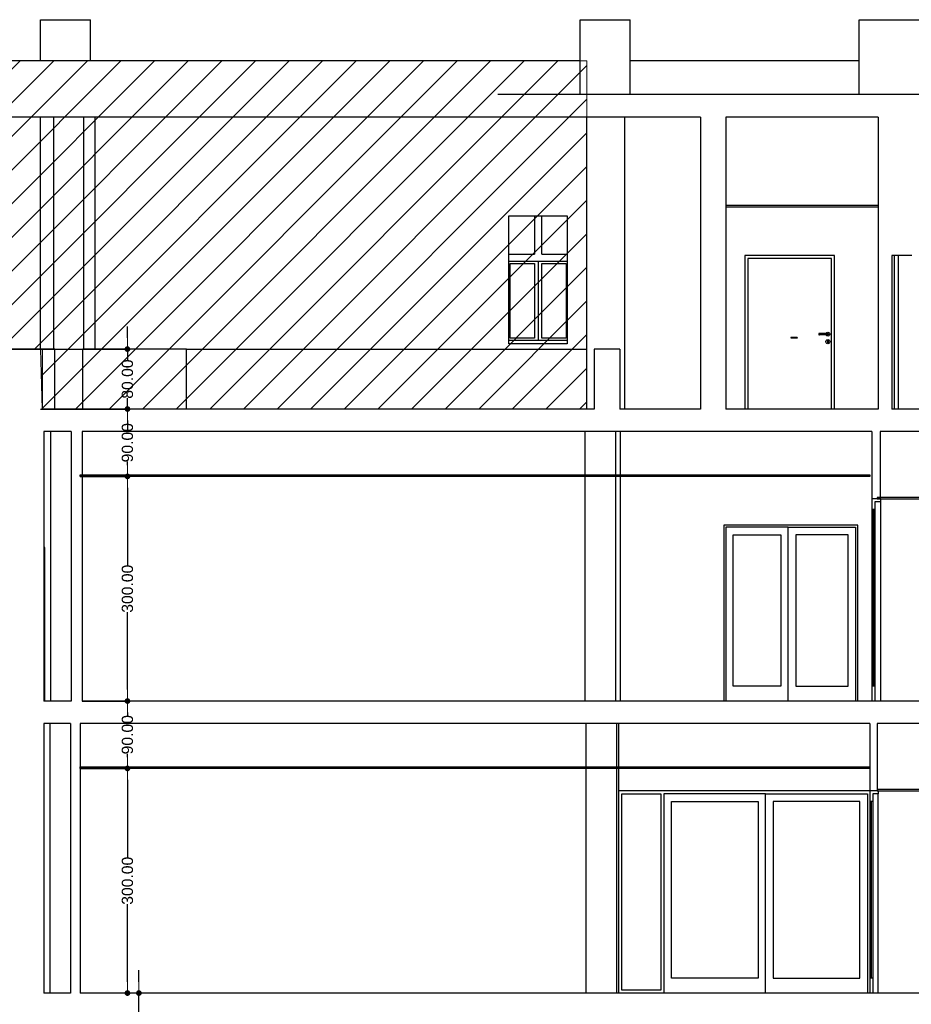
# Model space of a CAD drawing. Header units: millimetres. Extents: x -175445 to -20415, y -559200 to 231527.
# Tile 23 of 256: x -140136 to -128223, y -302271 to -289121. Entities that reach past the tile are written whole.
import ezdxf

# ---------------------------------------------------------------- set-up
doc = ezdxf.new("R2010")
doc.units = ezdxf.units.MM
doc.header["$MEASUREMENT"] = 0
for name, color, linetype in [('Linia', 7, 'Continuous'), ('Polilinia', 7, 'Continuous'), ('Wymiary', 9, 'Continuous')]:
    doc.layers.add(name, color=color, linetype=linetype)
doc.layers.add('PAB - widokowe', color=7, linetype='Continuous', lineweight=18)
doc.styles.add('Arial', font='txt')
doc.dimstyles.new('GENERATED_STYLE__1', dxfattribs={"dimtxt": 150, "dimasz": 152, "dimexe": 0.18, "dimexo": 0, "dimgap": 0.09, "dimtad": 1, "dimtih": 1, "dimtoh": 1, "dimlfac": 0.1, "dimzin": 0, "dimdsep": 46, "dimtxsty": 'Arial', "dimblk": 'ARROWHEAD_11', "dimblk1": 'ARROWHEAD_11', "dimblk2": 'ARROWHEAD_11', "dimcen": 0.09, "dimclrd": 256, "dimclre": 256, "dimclrt": 256, "dimazin": 0, "dimtfac": 1, "dimtdec": 4, "dimtmove": 0, "dimatfit": 3, "dimfxl": 1, "dimtolj": 1, "dimtzin": 0, "dimarcsym": 0})

# ---------------------------------------------------------------- blocks, each defined once
blk = doc.blocks.new('ARROWHEAD_11')
at = {"color": 0, "linetype": 'Continuous', "lineweight": 0}
blk.add_line((0, 0), (-1, 0), dxfattribs=at)
at = {"color": 0, "linetype": 'Continuous', "lineweight": 0, "const_width": 0.25, "flags": 128}
blk.add_lwpolyline([(-0.125, 0, 1), (0.125, 0, 1)], format="xyb", close=True, dxfattribs=at)
blk = doc.blocks.new('*D4159')
at = {"layer": 'Defpoints', "color": 0}
for p in [(-138543, -302121), (-100086, -302121), (-100086, -302421)]:
    blk.add_point(p, dxfattribs=at)
at = {"layer": 'Wymiary', "lineweight": -2}
for p, q in [((-138543, -301969), (-138543, -301817)), ((-100086, -302121), (-138543, -302121)), ((-138543, -302421), (-138543, -302121)), ((-100086, -302421), (-138543, -302421)), ((-138543, -302573), (-138620, -302725))]:
    blk.add_line(p, q, dxfattribs=at)
at = {"layer": 'Wymiary', "lineweight": -2, "xscale": 152, "yscale": 152, "zscale": 152}
for p, rotation in [((-138543, -302121), 270), ((-138543, -302421), 90)]:
    blk.add_blockref('ARROWHEAD_11', p, dxfattribs=dict(at, rotation=rotation))
at = {"layer": 'Wymiary', "lineweight": 13, "insert": (-138620, -302802), "char_height": 150, "attachment_point": 5, "rotation": 90, "style": 'Arial'}
blk.add_mtext('\\A1;30.00', dxfattribs=at)
blk = doc.blocks.new('*D4160')
at = {"layer": 'Defpoints', "color": 0}
for p in [(-139329, -299121), (-138696, -299121), (-100086, -302121)]:
    blk.add_point(p, dxfattribs=at)
at = {"layer": 'Wymiary', "lineweight": -2}
for p, q in [((-139329, -299121), (-138696, -299121)), ((-138696, -299273), (-138696, -300310)), ((-138696, -301969), (-138696, -300932)), ((-100086, -302121), (-138696, -302121))]:
    blk.add_line(p, q, dxfattribs=at)
at = {"layer": 'Wymiary', "lineweight": -2, "xscale": 152, "yscale": 152, "zscale": 152}
for p, rotation in [((-138696, -299121), 90), ((-138696, -302121), 270)]:
    blk.add_blockref('ARROWHEAD_11', p, dxfattribs=dict(at, rotation=rotation))
at = {"layer": 'Wymiary', "lineweight": 13, "insert": (-138696, -300621), "char_height": 150, "attachment_point": 5, "rotation": 90, "style": 'Arial'}
blk.add_mtext('\\A1;300.00', dxfattribs=at)
blk = doc.blocks.new('*D4161')
at = {"layer": 'Defpoints', "color": 0}
for p in [(-139299, -298221), (-138696, -298221), (-139329, -299121)]:
    blk.add_point(p, dxfattribs=at)
at = {"layer": 'Wymiary', "lineweight": -2}
for p, q in [((-139299, -298221), (-138696, -298221)), ((-138696, -298373), (-138696, -298418)), ((-138696, -298969), (-138696, -298924)), ((-139329, -299121), (-138696, -299121))]:
    blk.add_line(p, q, dxfattribs=at)
at = {"layer": 'Wymiary', "lineweight": -2, "xscale": 152, "yscale": 152, "zscale": 152}
for p, rotation in [((-138696, -298221), 90), ((-138696, -299121), 270)]:
    blk.add_blockref('ARROWHEAD_11', p, dxfattribs=dict(at, rotation=rotation))
at = {"layer": 'Wymiary', "lineweight": 13, "insert": (-138696, -298671), "char_height": 150, "attachment_point": 5, "rotation": 90, "style": 'Arial'}
blk.add_mtext('\\A1;90.00', dxfattribs=at)
blk = doc.blocks.new('*D4162')
at = {"layer": 'Defpoints', "color": 0}
for p in [(-139329, -295221), (-138696, -295221), (-139299, -298221)]:
    blk.add_point(p, dxfattribs=at)
at = {"layer": 'Wymiary', "lineweight": -2}
for p, q in [((-139329, -295221), (-138696, -295221)), ((-138696, -295373), (-138696, -296410)), ((-138696, -298069), (-138696, -297032)), ((-139299, -298221), (-138696, -298221))]:
    blk.add_line(p, q, dxfattribs=at)
at = {"layer": 'Wymiary', "lineweight": -2, "xscale": 152, "yscale": 152, "zscale": 152}
for p, rotation in [((-138696, -295221), 90), ((-138696, -298221), 270)]:
    blk.add_blockref('ARROWHEAD_11', p, dxfattribs=dict(at, rotation=rotation))
at = {"layer": 'Wymiary', "lineweight": 13, "insert": (-138696, -296721), "char_height": 150, "attachment_point": 5, "rotation": 90, "style": 'Arial'}
blk.add_mtext('\\A1;300.00', dxfattribs=at)
blk = doc.blocks.new('*D4163')
at = {"layer": 'Defpoints', "color": 0}
for p in [(-139859, -294321), (-138696, -294321), (-139329, -295221)]:
    blk.add_point(p, dxfattribs=at)
at = {"layer": 'Wymiary', "lineweight": -2}
for p, q in [((-139859, -294321), (-138696, -294321)), ((-138696, -294473), (-138696, -294518)), ((-138696, -295069), (-138696, -295024)), ((-139329, -295221), (-138696, -295221))]:
    blk.add_line(p, q, dxfattribs=at)
at = {"layer": 'Wymiary', "lineweight": -2, "xscale": 152, "yscale": 152, "zscale": 152}
for p, rotation in [((-138696, -294321), 90), ((-138696, -295221), 270)]:
    blk.add_blockref('ARROWHEAD_11', p, dxfattribs=dict(at, rotation=rotation))
at = {"layer": 'Wymiary', "lineweight": 13, "insert": (-138696, -294771), "char_height": 150, "attachment_point": 5, "rotation": 90, "style": 'Arial'}
blk.add_mtext('\\A1;90.00', dxfattribs=at)
blk = doc.blocks.new('*D4164')
at = {"layer": 'Defpoints', "color": 0}
for p in [(-140431, -293521), (-138696, -293521), (-139859, -294321)]:
    blk.add_point(p, dxfattribs=at)
at = {"layer": 'Wymiary', "lineweight": -2}
for p, q in [((-138696, -293369), (-138696, -293217)), ((-140431, -293521), (-138696, -293521)), ((-138696, -293521), (-138696, -293668)), ((-138696, -294321), (-138696, -294174)), ((-139859, -294321), (-138696, -294321)), ((-138696, -294473), (-138696, -294625))]:
    blk.add_line(p, q, dxfattribs=at)
at = {"layer": 'Wymiary', "lineweight": -2, "xscale": 152, "yscale": 152, "zscale": 152}
for p, rotation in [((-138696, -293521), 270), ((-138696, -294321), 90)]:
    blk.add_blockref('ARROWHEAD_11', p, dxfattribs=dict(at, rotation=rotation))
at = {"layer": 'Wymiary', "lineweight": 13, "insert": (-138696, -293921), "char_height": 150, "attachment_point": 5, "rotation": 90, "style": 'Arial'}
blk.add_mtext('\\A1;80.00', dxfattribs=at)

msp = doc.modelspace()

# ---------------------------------------------------------------- hatches: boundary and pattern name
at = {"layer": 'PAB - widokowe'}
h = msp.add_hatch(dxfattribs=at)
h.set_pattern_fill('ANSI31', color=253, scale=100)
h.set_pattern_definition([(45, (-156115.53, -245938.64), (-224.5064, 224.5064), [])])
h.paths.add_polyline_path([(-157656.923, -293521.225), (-157656.923, -289671.225), (-132648.92, -289671.225), (-132558.92, -289671.225), (-132558.92, -294321.225), (-139837.579, -294321.225), (-139858.92, -293521.225)])
h.paths.add_polyline_path([(-69524.1, -356335.188), (-58557.033, -356335.188), (-58557.033, -360185.188), (-69524.1, -360185.188)])

# ---------------------------------------------------------------- linework, layer by layer
at = {"layer": 'Linia', "color": 253}
for p, q in [((-139858.92, -289121.225), (-139188.92, -289121.225)), ((-139858.92, -289671.225), (-139858.92, -289121.225)), ((-139188.92, -289671.225), (-139188.92, -289121.225)), ((-132648.92, -289121.225), (-131978.92, -289121.225)), ((-132648.92, -290121.225), (-132648.92, -289121.225)), ((-131978.92, -290121.225), (-131978.92, -289121.225)), ((-128918.896, -289121.225), (-127638.896, -289121.225)), ((-128918.896, -290121.225), (-128918.896, -289121.225)), ((-132648.92, -289671.225), (-146687.465, -289671.225)), ((-133085.839, -289671.225), (-133748.876, -289671.225)), ((-132648.92, -289671.225), (-133085.839, -289671.225)), ((-130976.779, -289671.225), (-131978.92, -289671.225)), ((-129921.495, -289671.225), (-130976.779, -289671.225)), ((-128918.896, -289671.225), (-129921.495, -289671.225)), ((-87108.94, -290121.225), (-133748.876, -290121.225)), ((-132558.92, -290421.225), (-146687.465, -290421.225)), ((-139858.92, -293521.225), (-139858.92, -290421.225)), ((-139678.92, -293521.225), (-139678.92, -290421.225)), ((-139278.92, -293521.225), (-139278.92, -290421.225)), ((-139128.92, -293521.225), (-139128.92, -290421.225)), ((-131038.92, -290421.225), (-134148.876, -290421.225)), ((-132558.92, -294321.225), (-132558.92, -290421.225)), ((-132048.92, -294321.225), (-132048.92, -290421.225)), ((-131038.92, -290421.225), (-131038.92, -294321.225)), ((-130698.92, -290421.225), (-130698.92, -294321.225)), ((-128667.599, -290421.225), (-130698.92, -290421.225)), ((-128667.599, -290421.225), (-128667.599, -294321.225)), ((-133598.92, -291741.225), (-132818.92, -291741.225)), ((-133598.92, -293451.225), (-133598.92, -291741.225)), ((-133258.92, -291741.225), (-133258.92, -292251.225)), ((-133158.92, -292251.225), (-133158.92, -291741.225)), ((-132818.92, -291741.225), (-132818.92, -293451.225)), ((-133598.92, -292251.225), (-133258.92, -292251.225)), ((-133158.92, -292251.225), (-132818.92, -292251.225)), ((-130448.92, -292271.225), (-130448.92, -294321.225)), ((-129248.92, -292271.225), (-130448.92, -292271.225)), ((-130408.92, -292311.225), (-130408.92, -294321.225)), ((-129288.92, -292311.225), (-130408.92, -292311.225)), ((-129288.92, -294321.225), (-129288.92, -292311.225)), ((-129248.92, -294321.225), (-129248.92, -292271.225)), ((-128394.245, -294321.225), (-128394.245, -292271.225)), ((-132818.92, -292351.225), (-133598.92, -292351.225)), ((-133583.92, -293376.225), (-133583.92, -292376.225)), ((-133583.92, -292376.225), (-133258.92, -292376.225)), ((-133258.92, -292376.225), (-133258.92, -293376.225)), ((-133208.92, -292351.225), (-133208.92, -292376.225)), ((-133208.92, -292376.225), (-133208.92, -293376.225)), ((-133158.92, -293376.225), (-133158.92, -292376.225)), ((-133158.92, -292376.225), (-132833.92, -292376.225)), ((-132833.92, -292376.225), (-132833.92, -293376.225)), ((-133258.92, -293376.225), (-133583.92, -293376.225)), ((-133208.92, -293376.225), (-133208.92, -293401.225)), ((-132833.92, -293376.225), (-133158.92, -293376.225)), ((-129831.172, -293367.81), (-129831.673, -293368.256)), ((-129745.768, -293367.811), (-129831.172, -293367.81)), ((-129745.267, -293368.256), (-129745.768, -293367.811)), ((-129455.991, -293314.154), (-129458.92, -293321.225)), ((-129458.92, -293321.225), (-129455.991, -293328.297)), ((-129454.439, -293314.154), (-129457.198, -293321.225)), ((-129457.198, -293321.225), (-129454.439, -293328.297)), ((-129448.92, -293311.225), (-129455.991, -293314.154)), ((-129455.991, -293328.297), (-129448.92, -293331.225)), ((-129449.625, -293314.154), (-129451.737, -293321.225)), ((-129451.737, -293321.225), (-129449.625, -293328.297)), ((-129447.778, -293311.225), (-129448.92, -293311.225)), ((-129447.778, -293331.225), (-129448.92, -293331.225)), ((-129444.527, -293311.225), (-129447.778, -293311.225)), ((-129444.527, -293331.225), (-129447.778, -293331.225)), ((-129439.661, -293311.225), (-129444.527, -293311.225)), ((-129439.661, -293331.225), (-129444.527, -293331.225)), ((-129442.42, -293314.154), (-129443.562, -293321.225)), ((-129443.562, -293321.225), (-129442.42, -293328.297)), ((-129433.92, -293311.225), (-129439.661, -293311.225)), ((-129433.92, -293331.225), (-129439.661, -293331.225)), ((-129353.92, -293311.225), (-129433.92, -293311.225)), ((-129353.92, -293331.225), (-129433.92, -293331.225)), ((-129363.241, -293311.225), (-129362.303, -293307.725)), ((-129362.303, -293334.725), (-129363.241, -293331.225)), ((-129362.303, -293307.725), (-129352.42, -293297.843)), ((-129352.42, -293344.608), (-129362.303, -293334.725)), ((-129348.18, -293311.225), (-129353.92, -293311.225)), ((-129348.18, -293331.225), (-129353.92, -293331.225)), ((-129352.42, -293297.843), (-129338.92, -293294.225)), ((-129338.92, -293348.225), (-129352.42, -293344.608)), ((-129343.314, -293311.225), (-129348.18, -293311.225)), ((-129343.314, -293331.225), (-129348.18, -293331.225)), ((-129345.421, -293314.154), (-129344.278, -293321.225)), ((-129344.278, -293321.225), (-129345.421, -293328.297)), ((-129340.062, -293311.225), (-129343.314, -293311.225)), ((-129340.062, -293331.225), (-129343.314, -293331.225)), ((-129338.92, -293311.225), (-129340.062, -293311.225)), ((-129338.92, -293331.225), (-129340.062, -293331.225)), ((-129338.92, -293294.225), (-129325.42, -293297.843)), ((-129338.92, -293311.225), (-129331.849, -293314.154)), ((-129331.849, -293328.297), (-129338.92, -293331.225)), ((-129325.42, -293344.608), (-129338.92, -293348.225)), ((-129338.216, -293314.154), (-129336.104, -293321.225)), ((-129336.104, -293321.225), (-129338.216, -293328.297)), ((-129333.401, -293314.154), (-129330.642, -293321.225)), ((-129330.642, -293321.225), (-129333.401, -293328.297)), ((-129331.849, -293314.154), (-129328.92, -293321.225)), ((-129328.92, -293321.225), (-129331.849, -293328.297)), ((-129325.42, -293297.843), (-129315.538, -293307.725)), ((-129315.538, -293334.725), (-129325.42, -293344.608)), ((-129315.538, -293307.725), (-129311.92, -293321.225)), ((-129311.92, -293321.225), (-129315.538, -293334.725)), ((-133598.92, -293401.225), (-132818.92, -293401.225)), ((-132818.92, -293451.225), (-133598.92, -293451.225)), ((-129365.92, -293421.225), (-129362.303, -293407.725)), ((-129362.303, -293434.725), (-129365.92, -293421.225)), ((-129362.303, -293407.725), (-129352.42, -293397.843)), ((-129352.42, -293444.608), (-129362.303, -293434.725)), ((-129352.42, -293397.843), (-129338.92, -293394.225)), ((-129338.92, -293448.225), (-129352.42, -293444.608)), ((-129346.388, -293411.533), (-129345.641, -293409.586)), ((-129343.92, -293416.825), (-129346.388, -293411.533)), ((-129344.295, -293406.082), (-129345.641, -293409.586)), ((-129344.295, -293406.082), (-129338.92, -293403.8)), ((-129343.92, -293416.825), (-129343.92, -293418.339)), ((-129343.92, -293418.339), (-129343.92, -293421.225)), ((-129343.92, -293421.225), (-129343.92, -293424.112)), ((-129343.92, -293424.112), (-129343.92, -293429.886)), ((-129343.92, -293429.886), (-129343.92, -293433.725)), ((-129343.92, -293433.725), (-129342.456, -293437.261)), ((-129342.456, -293437.261), (-129338.92, -293438.725)), ((-129338.92, -293394.225), (-129325.42, -293397.843)), ((-129338.92, -293403.8), (-129333.545, -293406.082)), ((-129338.92, -293438.725), (-129335.385, -293437.261)), ((-129325.42, -293444.608), (-129338.92, -293448.225)), ((-129335.385, -293437.261), (-129333.92, -293433.725)), ((-129331.452, -293411.533), (-129333.92, -293416.825)), ((-129333.92, -293418.339), (-129333.92, -293416.825)), ((-129333.92, -293418.339), (-129333.92, -293421.225)), ((-129333.92, -293421.225), (-129333.92, -293424.112)), ((-129333.92, -293424.112), (-129333.92, -293429.886)), ((-129333.92, -293429.886), (-129333.92, -293433.725)), ((-129333.545, -293406.082), (-129332.2, -293409.586)), ((-129331.452, -293411.533), (-129332.2, -293409.586)), ((-129325.42, -293397.843), (-129315.538, -293407.725)), ((-129315.538, -293434.725), (-129325.42, -293444.608)), ((-129315.538, -293407.725), (-129311.92, -293421.225)), ((-129311.92, -293421.225), (-129315.538, -293434.725)), ((-139837.579, -293521.225), (-140430.653, -293521.225)), ((-139665.449, -293521.225), (-139837.579, -293521.225)), ((-139837.579, -293521.225), (-139837.579, -294321.225)), ((-139665.449, -294321.225), (-139665.449, -293521.225)), ((-138018.92, -293521.225), (-139292.392, -293521.225)), ((-139292.392, -294321.225), (-139292.392, -293521.225)), ((-138002.48, -293521.225), (-138018.92, -293521.225)), ((-137986.406, -293521.225), (-138002.48, -293521.225)), ((-137971.059, -293521.225), (-137986.406, -293521.225)), ((-137956.781, -293521.225), (-137971.059, -293521.225)), ((-137943.892, -293521.225), (-137956.781, -293521.225)), ((-137932.678, -293521.225), (-137943.892, -293521.225)), ((-137923.39, -293521.225), (-137932.678, -293521.225)), ((-137916.237, -293521.225), (-137923.39, -293521.225)), ((-137911.378, -293521.225), (-137916.237, -293521.225)), ((-137908.92, -293521.225), (-137911.378, -293521.225)), ((-137908.92, -293521.225), (-137891.273, -293521.225)), ((-137908.92, -294321.225), (-137908.92, -293521.225)), ((-137891.273, -293521.225), (-137856.373, -293521.225)), ((-137856.373, -293521.225), (-137804.999, -293521.225)), ((-137804.999, -293521.225), (-137738.299, -293521.225)), ((-137738.299, -293521.225), (-137657.763, -293521.225)), ((-137657.763, -293521.225), (-137565.191, -293521.225)), ((-137565.191, -293521.225), (-137462.65, -293521.225)), ((-137462.65, -293521.225), (-137352.43, -293521.225)), ((-137352.43, -293521.225), (-137236.994, -293521.225)), ((-137236.994, -293521.225), (-137118.92, -293521.225)), ((-137118.92, -293521.225), (-132558.92, -293521.225)), ((-132458.921, -293521.225), (-132458.921, -294321.225)), ((-132118.921, -293521.225), (-132458.921, -293521.225)), ((-132118.921, -293521.225), (-132118.921, -294321.225)), ((-132458.921, -294321.225), (-139837.579, -294321.225)), ((-131038.92, -294321.225), (-132118.921, -294321.225)), ((-128667.599, -294321.225), (-130698.92, -294321.225)), ((-128450.632, -294321.225), (-128482.566, -294321.225)), ((-121448.92, -294321.225), (-128450.632, -294321.225)), ((-139813.644, -294621.225), (-139813.644, -298221.225)), ((-139448.877, -294621.225), (-139813.644, -294621.225)), ((-139718.877, -298221.225), (-139718.877, -294621.225)), ((-139448.877, -294621.225), (-139448.877, -298221.225)), ((-139298.877, -294621.225), (-139298.877, -298221.225)), ((-128748.877, -294621.225), (-139298.877, -294621.225)), ((-132578.845, -298221.225), (-132578.845, -294621.225)), ((-132168.845, -298221.225), (-132168.845, -294621.225)), ((-132108.877, -298221.225), (-132108.877, -294621.225)), ((-128748.877, -294621.225), (-128748.877, -295521.225)), ((-128638.877, -294621.225), (-128638.877, -295521.225)), ((-125148.877, -294621.225), (-128638.877, -294621.225)), ((-128638.877, -295521.225), (-128748.877, -295521.225)), ((-128708.877, -295561.225), (-128708.877, -295661.225)), ((-128633.877, -295561.225), (-128708.877, -295561.225)), ((-128633.877, -295521.225), (-128638.877, -295521.225)), ((-128633.877, -295521.225), (-128633.877, -295561.225)), ((-128633.877, -295561.225), (-128633.877, -298221.225)), ((-128748.877, -295661.225), (-128748.877, -298021.225)), ((-128708.877, -295661.225), (-128748.877, -295661.225)), ((-128734.877, -295661.225), (-128734.877, -298021.225)), ((-128722.877, -298021.225), (-128722.877, -295661.225)), ((-128708.877, -295661.225), (-128708.877, -298021.225)), ((-130728.839, -295871.225), (-130728.839, -298221.225)), ((-128938.839, -295871.225), (-130728.839, -295871.225)), ((-128938.839, -298221.225), (-128938.839, -295871.225)), ((-130700.839, -295899.225), (-130700.839, -295999.225)), ((-129866.839, -295899.225), (-130700.839, -295899.225)), ((-130700.839, -295999.225), (-130700.839, -298021.225)), ((-130600.839, -298021.225), (-130600.839, -295999.225)), ((-130600.839, -295999.225), (-129966.839, -295999.225)), ((-129966.839, -295999.225), (-129966.839, -298021.225)), ((-129866.839, -298221.225), (-129866.839, -295899.225)), ((-129866.839, -295899.225), (-128966.839, -295899.225)), ((-129766.839, -295999.225), (-129766.839, -298021.225)), ((-129066.839, -295999.225), (-129766.839, -295999.225)), ((-129066.839, -298021.225), (-129066.839, -295999.225)), ((-128966.839, -295899.225), (-128966.839, -295999.225)), ((-128966.839, -295999.225), (-128966.839, -298021.225)), ((-139798.877, -296171.225), (-139813.644, -296171.225)), ((-139798.877, -296211.225), (-139798.877, -296171.225)), ((-139798.877, -298221.225), (-139798.877, -296211.225)), ((-130700.839, -298021.225), (-130700.839, -298221.225)), ((-129966.839, -298021.225), (-130600.839, -298021.225)), ((-129766.839, -298021.225), (-129066.839, -298021.225)), ((-128966.839, -298021.225), (-128966.839, -298221.225)), ((-128748.877, -298021.225), (-128748.877, -298221.225)), ((-128708.877, -298021.225), (-128748.877, -298021.225)), ((-128708.877, -298021.225), (-128708.877, -298221.225)), ((-139448.877, -298221.225), (-139813.644, -298221.225)), ((-128748.877, -298221.225), (-139298.877, -298221.225)), ((-128708.877, -298221.225), (-128748.877, -298221.225)), ((-125113.877, -298221.225), (-128708.877, -298221.225)), ((-139813.644, -298521.225), (-139813.644, -302121.225)), ((-139458.877, -298521.225), (-139813.644, -298521.225)), ((-139728.877, -302121.225), (-139728.877, -298521.225)), ((-139458.877, -298521.225), (-139458.877, -302121.225)), ((-139328.877, -298521.225), (-139328.877, -302121.225)), ((-128778.877, -298521.225), (-139328.877, -298521.225)), ((-132568.877, -302121.225), (-132568.877, -298521.225)), ((-132158.877, -302121.225), (-132158.877, -298521.225)), ((-132128.877, -302121.225), (-132128.877, -298521.225)), ((-128778.877, -298521.225), (-128778.877, -299421.225)), ((-128678.877, -298521.225), (-128678.877, -299421.225)), ((-125298.877, -298521.225), (-128678.877, -298521.225)), ((-128778.877, -299421.225), (-132128.877, -299421.225)), ((-128678.877, -299421.225), (-128778.877, -299421.225)), ((-128663.877, -299421.225), (-128678.877, -299421.225)), ((-128663.877, -299421.225), (-128663.877, -299461.225)), ((-132088.877, -302081.225), (-132088.877, -299461.225)), ((-132088.877, -299461.225), (-131568.877, -299461.225)), ((-131568.877, -299461.225), (-131568.877, -302081.225)), ((-131528.877, -299461.225), (-131528.877, -299561.225)), ((-130168.877, -299461.225), (-131528.877, -299461.225)), ((-130168.877, -302121.225), (-130168.877, -299461.225)), ((-130168.877, -299461.225), (-128808.877, -299461.225)), ((-128808.877, -299461.225), (-128808.877, -299561.225)), ((-128738.877, -299461.225), (-128738.877, -299561.225)), ((-128663.877, -299461.225), (-128738.877, -299461.225)), ((-128663.877, -302121.225), (-128663.877, -299461.225)), ((-131528.877, -299561.225), (-131528.877, -301921.225)), ((-131428.877, -301921.225), (-131428.877, -299561.225)), ((-131428.877, -299561.225), (-130268.877, -299561.225)), ((-130268.877, -299561.225), (-130268.877, -301921.225)), ((-130068.877, -299561.225), (-130068.877, -301921.225)), ((-128908.877, -299561.225), (-130068.877, -299561.225)), ((-128908.877, -301921.225), (-128908.877, -299561.225)), ((-128808.877, -299561.225), (-128808.877, -301921.225)), ((-128778.877, -299561.225), (-128778.877, -301921.225)), ((-128738.877, -299561.225), (-128778.877, -299561.225)), ((-128764.877, -299561.225), (-128764.877, -301921.225)), ((-128752.877, -301921.225), (-128752.877, -299561.225)), ((-128738.877, -299561.225), (-128738.877, -301921.225)), ((-131528.877, -301921.225), (-131528.877, -302121.225)), ((-130268.877, -301921.225), (-131428.877, -301921.225)), ((-130068.877, -301921.225), (-128908.877, -301921.225)), ((-128808.877, -301921.225), (-128808.877, -302121.225)), ((-128778.877, -301921.225), (-128778.877, -302121.225)), ((-128738.877, -301921.225), (-128778.877, -301921.225)), ((-128738.877, -301921.225), (-128738.877, -302121.225)), ((-139458.877, -302121.225), (-139813.644, -302121.225)), ((-128778.877, -302121.225), (-139328.877, -302121.225)), ((-131568.877, -302081.225), (-132088.877, -302081.225)), ((-128738.877, -302121.225), (-128778.877, -302121.225)), ((-125298.877, -302121.225), (-128738.877, -302121.225))]:
    msp.add_line(p, q, dxfattribs=at)
at = {"layer": 'Linia', "color": 253, "lineweight": 5}
for p, q in [((-129831.18, -293371.225), (-129831.561, -293371.225)), ((-129745.379, -293371.225), (-129745.76, -293371.225))]:
    msp.add_line(p, q, dxfattribs=at)
at = {"layer": 'PAB - widokowe', "color": 253}
msp.add_lwpolyline([(-157656.923, -293521.225), (-157656.923, -289671.225), (-132648.92, -289671.225), (-132558.92, -289671.225), (-132558.92, -294321.225), (-139837.579, -294321.225), (-139858.92, -293521.225)], close=True, dxfattribs=at)
at = {"layer": 'Polilinia', "color": 253, "flags": 128}
for points in [[(-128667.599, -291601.225), (-130698.92, -291601.225), (-130698.92, -291621.225), (-128667.599, -291621.225)], [(-128482.566, -292271.225), (-128482.566, -292311.225), (-128482.566, -294321.225)], [(-128216.176, -292271.225), (-128450.632, -292271.225), (-128482.566, -292271.225)], [(-128450.632, -292271.225), (-128450.632, -292311.225), (-128450.632, -294321.225)], [(-129831.673, -293368.256), (-129831.561, -293371.125), (-129831.561, -293371.225)], [(-129831.561, -293371.225), (-129831.172, -293371.225), (-129745.768, -293371.225), (-129745.379, -293371.225)], [(-129745.379, -293371.225), (-129745.379, -293371.125), (-129745.267, -293368.256)], [(-128748.877, -295521.225), (-128748.877, -295561.225), (-128748.877, -295661.225)], [(-128778.877, -299421.225), (-128778.877, -299461.225), (-128778.877, -299561.225)]]:
    msp.add_lwpolyline(points, dxfattribs=at)
for points in [[(-139328.877, -295201.225), (-128778.877, -295201.225), (-128778.877, -295221.225), (-139328.877, -295221.225)], [(-67188.917, -295501.225), (-128678.877, -295501.225), (-128678.877, -295521.225), (-67188.917, -295521.225)], [(-139328.877, -299101.225), (-128778.877, -299101.225), (-128778.877, -299121.225), (-139328.877, -299121.225)], [(-67188.917, -299401.225), (-128678.877, -299401.225), (-128678.877, -299421.225), (-67188.917, -299421.225)]]:
    msp.add_lwpolyline(points, close=True, dxfattribs=at)

# ---------------------------------------------------------------- dimensions: what is measured, and where the dimension line sits
at = {"layer": 'Wymiary', "color": 8, "lineweight": 13}
for base, p1, p2, picture, middle in [((-138696.267, -293521.225), (-139858.92, -294321.225), (-140430.653, -293521.225), '*D4164', (-138696.267, -293921.225)), ((-138696.267, -294321.225), (-139328.877, -295221.225), (-139858.92, -294321.225), '*D4163', (-138696.267, -294771.225)), ((-138696.267, -295221.225), (-139298.877, -298221.225), (-139328.877, -295221.225), '*D4162', (-138696.267, -296721.225)), ((-138696.267, -298221.225), (-139328.877, -299121.225), (-139298.877, -298221.225), '*D4161', (-138696.267, -298671.225)), ((-138696.267, -299121.225), (-100085.752, -302121.225), (-139328.877, -299121.225), '*D4160', (-138696.267, -300621.225)), ((-138542.813, -302121.225), (-100085.752, -302421.226), (-100085.752, -302121.225), '*D4159', (-138619.54, -302801.953))]:
    dim = msp.add_linear_dim(base=base, p1=p1, p2=p2, angle=90, dimstyle='GENERATED_STYLE__1', dxfattribs=at)
    dim.commit()
    dim.dimension.update_dxf_attribs({"geometry": picture, "text_midpoint": middle, "dimtype": 160, "text_rotation": 90})

doc.saveas('drawing.dxf')
